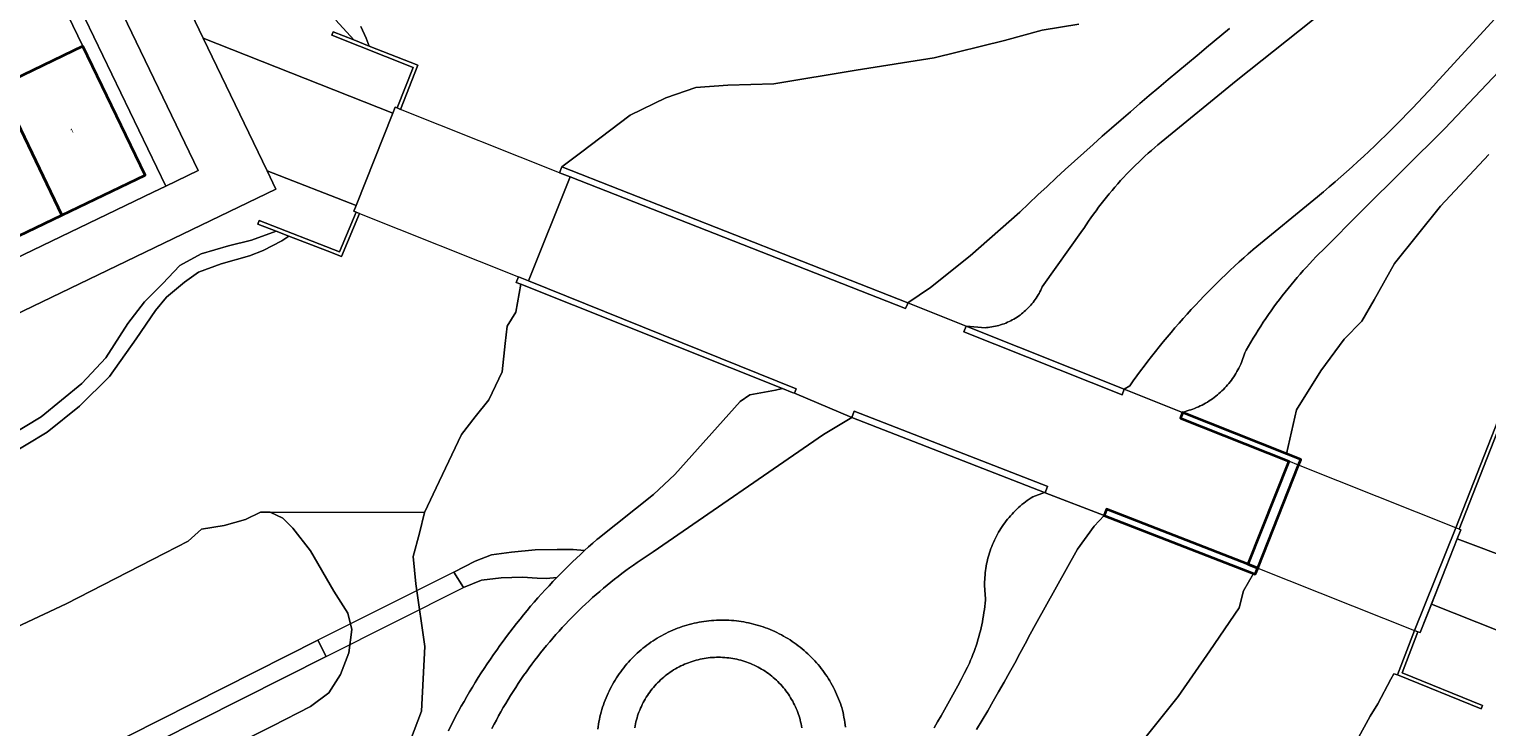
# Model space of a CAD drawing. Header units: metres. Extents: x 131489 to 134032, y 502353 to 503606.
# Tile 59 of 90: x 133261 to 133379, y 502853 to 502909. Entities that reach past the tile are written whole.
import ezdxf
from ezdxf.enums import TextEntityAlignment as Align

# ---------------------------------------------------------------- set-up
doc = ezdxf.new("R2010")
doc.units = ezdxf.units.M
for name, color, linetype, lineweight in [('B-WE-GK-KADEMUUR-GV', 150, 'Continuous', 35), ('B-WE-GR-GRAS-GV', 60, 'Continuous', 13), ('B-WE-IE-TERREINAFSCHEIDING_KUNSTMATIG_MUUR-GV', 90, 'Continuous', 18), ('B-WE-KW-KUNSTWERK_DEK-GV', 170, 'Continuous', 18), ('B-WE-OG-BEBOUWING-GV', 7, 'Continuous', 35), ('B-WE-OG-BEBOUWING-T18', 1, 'Continuous', 18), ('B-WE-OG-TERREIN_CULTUURSCHEIDING-GV', 7, 'Continuous', 18), ('B-WE-OG-TERREIN_ERF-GV', 7, 'Continuous', 18), ('B-WE-OG-WATER_MEER-GV', 140, 'Continuous', 18), ('B-WE-OG-WATER_SLOOT-GV', 120, 'Continuous', 18), ('B-WE-VH-VERHARDING_ASFALT-GV', 252, 'Continuous', 18), ('B-WE-VH-VERHARDING_BEDRIJFSVLOERPLAAT-GV', 252, 'Continuous', 18), ('B-WE-VH-VERHARDING_BETONSTRAATSTEEN-GV', 252, 'Continuous', 18), ('B-WE-VH-VERHARDING_HALFVERHARDING_SCHELP-GV', 252, 'Continuous', 18), ('B-WE-VH-VERHARDING_OPEN-GV', 252, 'Continuous', 18), ('B-WE-VH-VERHARDING_STRAATBAKSTEEN-GV', 252, 'Continuous', 18)]:
    doc.layers.add(name, color=color, linetype=linetype, lineweight=lineweight)
doc.styles.add('NLCS-ISO-M200-T18', font='NLCS-ISO.ttf', dxfattribs={"height": 0.36})

msp = doc.modelspace()

# ---------------------------------------------------------------- linework, layer by layer
at = {"layer": 'B-WE-GK-KADEMUUR-GV', "flags": 128}
for points in [[(133359.499, 502866.472), (133360.294, 502866.156), (133363.583, 502874.422), (133363.765, 502874.88), (133362.598, 502875.345), (133354.251, 502878.671), (133354.068, 502878.212), (133362.782, 502874.74)], [(133359.499, 502866.472), (133348.125, 502870.884), (133347.928, 502870.377), (133359.96, 502865.709), (133360.096, 502865.656), (133360.294, 502866.156)]]:
    msp.add_lwpolyline(points, close=True, dxfattribs=at)
at = {"layer": 'B-WE-GR-GRAS-GV', "flags": 128}
for points in [[(133369.795, 502914.284), (133358.556, 502905.336), (133352.537, 502900.408), (133352.269, 502900.187), (133352.003, 502899.963), (133351.74, 502899.736), (133351.48, 502899.506), (133351.223, 502899.273), (133350.968, 502899.037), (133350.715, 502898.799), (133350.466, 502898.557), (133350.219, 502898.312), (133349.976, 502898.065), (133349.735, 502897.815), (133349.497, 502897.562), (133349.261, 502897.306), (133349.029, 502897.048), (133348.8, 502896.787), (133348.574, 502896.523), (133348.351, 502896.257), (133348.131, 502895.988), (133347.914, 502895.717), (133347.7, 502895.443), (133347.49, 502895.167), (133347.282, 502894.888), (133347.078, 502894.607), (133346.877, 502894.324), (133346.68, 502894.038), (133346.485, 502893.751), (133346.294, 502893.46), (133346.204, 502893.321), (133342.954, 502888.773), (133342.896, 502888.639), (133342.835, 502888.506), (133342.77, 502888.375), (133342.701, 502888.245), (133342.629, 502888.118), (133342.553, 502887.993), (133342.474, 502887.87), (133342.392, 502887.749), (133342.307, 502887.63), (133342.218, 502887.514), (133342.126, 502887.4), (133342.031, 502887.289), (133341.933, 502887.18), (133341.832, 502887.074), (133341.728, 502886.971), (133341.621, 502886.871), (133341.512, 502886.773), (133341.4, 502886.679), (133341.286, 502886.588), (133341.169, 502886.5), (133341.05, 502886.415), (133340.928, 502886.334), (133340.804, 502886.255), (133340.679, 502886.181), (133340.551, 502886.109), (133340.421, 502886.042), (133340.29, 502885.977), (133340.156, 502885.917), (133340.022, 502885.86), (133339.885, 502885.807), (133339.748, 502885.757), (133339.609, 502885.712), (133339.468, 502885.67), (133339.327, 502885.632), (133339.185, 502885.598), (133339.042, 502885.568), (133338.898, 502885.541), (133338.753, 502885.519), (133338.608, 502885.501), (133338.462, 502885.486), (133338.398, 502885.481), (133336.835, 502885.611), (133349.559, 502880.541), (133349.992, 502880.803), (133350.278, 502881.205), (133350.568, 502881.605), (133350.86, 502882.002), (133351.156, 502882.397), (133351.455, 502882.79), (133351.757, 502883.18), (133352.063, 502883.568), (133352.371, 502883.953), (133352.683, 502884.336), (133352.997, 502884.716), (133353.315, 502885.094), (133353.636, 502885.469), (133353.96, 502885.841), (133354.287, 502886.211), (133354.617, 502886.578), (133354.949, 502886.943), (133355.285, 502887.304), (133355.624, 502887.663), (133355.965, 502888.02), (133356.31, 502888.373), (133356.657, 502888.724), (133357.007, 502889.072), (133357.36, 502889.417), (133357.716, 502889.759), (133358.074, 502890.098), (133358.436, 502890.434), (133358.8, 502890.768), (133359.166, 502891.098), (133359.535, 502891.426), (133359.907, 502891.75), (133359.935, 502891.774), (133365.105, 502896.006), (133365.576, 502896.402), (133366.045, 502896.801), (133366.511, 502897.203), (133366.974, 502897.609), (133367.435, 502898.017), (133367.893, 502898.428), (133368.349, 502898.842), (133368.801, 502899.259), (133369.251, 502899.679), (133369.699, 502900.102), (133370.143, 502900.528), (133370.585, 502900.957), (133371.024, 502901.388), (133371.46, 502901.823), (133371.893, 502902.26), (133372.324, 502902.7), (133372.751, 502903.143), (133373.176, 502903.588), (133373.598, 502904.037), (133374.017, 502904.488), (133374.433, 502904.942), (133374.846, 502905.398), (133374.885, 502905.442), (133382.035, 502913.267)], [(133345.895, 502909.896), (133342.94, 502909.399), (133339.908, 502908.57), (133334.267, 502907.178), (133327.976, 502906.194), (133321.355, 502905.078), (133317.652, 502904.97), (133315.078, 502904.793), (133312.68, 502903.967), (133309.82, 502902.56), (133305.825, 502899.555), (133304.307, 502898.412), (133332.15, 502887.477), (133333.957, 502888.728), (133337.163, 502891.257), (133341.153, 502894.785), (133341.879, 502895.473), (133342.609, 502896.159), (133343.34, 502896.841), (133344.075, 502897.521), (133344.812, 502898.198), (133345.552, 502898.871), (133346.295, 502899.542), (133347.041, 502900.21), (133347.789, 502900.875), (133348.539, 502901.537), (133349.293, 502902.195), (133350.049, 502902.851), (133350.807, 502903.504), (133351.568, 502904.154), (133352.332, 502904.8), (133353.098, 502905.444), (133353.867, 502906.085), (133354.639, 502906.722), (133355.413, 502907.357), (133355.579, 502907.492), (133356.183, 502908.011), (133356.789, 502908.526), (133357.399, 502909.039), (133358.01, 502909.549)], [(133382.572, 502909.15), (133375.351, 502901.51), (133368.696, 502894.918), (133365.511, 502891.701), (133365.244, 502891.437), (133364.979, 502891.17), (133364.718, 502890.901), (133364.459, 502890.628), (133364.203, 502890.353), (133363.951, 502890.075), (133363.701, 502889.795), (133363.454, 502889.512), (133363.21, 502889.226), (133362.969, 502888.938), (133362.732, 502888.647), (133362.497, 502888.353), (133362.266, 502888.057), (133362.037, 502887.759), (133361.812, 502887.458), (133361.59, 502887.155), (133361.372, 502886.85), (133361.157, 502886.542), (133360.944, 502886.232), (133360.736, 502885.92), (133360.53, 502885.605), (133360.328, 502885.289), (133360.13, 502884.97), (133359.934, 502884.649), (133359.743, 502884.326), (133359.554, 502884.001), (133359.369, 502883.674), (133359.254, 502883.466), (133359.208, 502883.308), (133359.158, 502883.152), (133359.104, 502882.997), (133359.047, 502882.843), (133358.985, 502882.69), (133358.92, 502882.539), (133358.852, 502882.39), (133358.78, 502882.243), (133358.704, 502882.097), (133358.624, 502881.953), (133358.542, 502881.811), (133358.455, 502881.671), (133358.366, 502881.534), (133358.273, 502881.398), (133358.177, 502881.265), (133358.077, 502881.134), (133357.975, 502881.006), (133357.869, 502880.88), (133357.76, 502880.757), (133357.649, 502880.636), (133357.534, 502880.519), (133357.417, 502880.404), (133357.296, 502880.292), (133357.174, 502880.183), (133357.048, 502880.077), (133356.92, 502879.974), (133356.79, 502879.874), (133356.657, 502879.777), (133356.522, 502879.684), (133356.384, 502879.594), (133356.245, 502879.507), (133356.103, 502879.424), (133355.959, 502879.344), (133355.814, 502879.268), (133355.666, 502879.195), (133355.517, 502879.126), (133355.367, 502879.061), (133355.214, 502878.999), (133355.061, 502878.941), (133354.906, 502878.887), (133354.789, 502878.849), (133354.251, 502878.671), (133362.598, 502875.345), (133363.405, 502878.87), (133365.374, 502882.021), (133367.253, 502884.572), (133368.663, 502885.998), (133369.655, 502887.72), (133371.301, 502890.636), (133374.997, 502895.255), (133378.885, 502899.409)], [(133295.185, 502853.08), (133295.385, 502853.477), (133295.59, 502853.873), (133295.798, 502854.267), (133296.009, 502854.658), (133296.224, 502855.048), (133296.442, 502855.436), (133296.664, 502855.822), (133296.889, 502856.206), (133297.118, 502856.588), (133297.35, 502856.968), (133297.586, 502857.346), (133297.825, 502857.722), (133298.067, 502858.095), (133298.313, 502858.467), (133298.562, 502858.836), (133298.814, 502859.203), (133299.07, 502859.567), (133299.329, 502859.929), (133299.591, 502860.289), (133299.856, 502860.647), (133300.125, 502861.002), (133300.396, 502861.355), (133300.671, 502861.705), (133300.949, 502862.053), (133301.23, 502862.398), (133301.514, 502862.741), (133301.802, 502863.081), (133302.092, 502863.419), (133302.385, 502863.754), (133302.682, 502864.086), (133302.981, 502864.416), (133303.283, 502864.742), (133303.588, 502865.067), (133303.897, 502865.388), (133303.088, 502865.327), (133302.322, 502865.354), (133301.145, 502865.436), (133299.42, 502865.382), (133297.86, 502865.19), (133296.409, 502864.588), (133295.615, 502865.82), (133297.34, 502866.723), (133298.654, 502867.216), (133300.269, 502867.435), (133302.157, 502867.626), (133303.937, 502867.654), (133305.223, 502867.654), (133306.132, 502867.559), (133306.463, 502867.857), (133306.796, 502868.153), (133307.131, 502868.445), (133307.212, 502868.515), (133311.697, 502872.08), (133313.401, 502873.693), (133318.655, 502879.544), (133319.426, 502880.082), (133321.489, 502880.468), (133322.076, 502880.587), (133301.008, 502888.984), (133300.608, 502886.737), (133299.924, 502885.605), (133299.753, 502884.224), (133299.52, 502881.923), (133298.443, 502879.675), (133297.34, 502878.322), (133296.252, 502876.903), (133294.452, 502873.12), (133293.277, 502870.623), (133292.854, 502868.976), (133292.359, 502867.097), (133292.578, 502864.877), (133293.304, 502859.852), (133293.033, 502854.656), (133292.144, 502852.323)], [(133334.257, 502853.317), (133334.54, 502853.795), (133334.82, 502854.274), (133335.097, 502854.756), (133335.37, 502855.24), (133335.64, 502855.725), (133335.906, 502856.213), (133336.169, 502856.702), (133336.428, 502857.194), (133336.683, 502857.687), (133336.936, 502858.182), (133336.991, 502858.292), (133337.094, 502858.519), (133337.193, 502858.748), (133337.289, 502858.979), (133337.381, 502859.211), (133337.469, 502859.444), (133337.554, 502859.679), (133337.635, 502859.915), (133337.712, 502860.152), (133337.785, 502860.391), (133337.854, 502860.63), (133337.919, 502860.871), (133337.981, 502861.113), (133338.039, 502861.356), (133338.092, 502861.6), (133338.142, 502861.844), (133338.188, 502862.089), (133338.23, 502862.335), (133338.268, 502862.582), (133338.302, 502862.829), (133338.333, 502863.077), (133338.359, 502863.325), (133338.381, 502863.573), (133338.395, 502863.76), (133338.373, 502863.941), (133338.355, 502864.123), (133338.341, 502864.304), (133338.33, 502864.487), (133338.324, 502864.669), (133338.322, 502864.851), (133338.322, 502864.86), (133338.324, 502865.042), (133338.33, 502865.225), (133338.34, 502865.407), (133338.354, 502865.589), (133338.372, 502865.77), (133338.394, 502865.951), (133338.42, 502866.132), (133338.45, 502866.312), (133338.483, 502866.491), (133338.521, 502866.669), (133338.563, 502866.847), (133338.608, 502867.024), (133338.658, 502867.199), (133338.711, 502867.374), (133338.768, 502867.547), (133338.829, 502867.719), (133338.893, 502867.89), (133338.962, 502868.059), (133339.034, 502868.226), (133339.109, 502868.392), (133339.188, 502868.557), (133339.271, 502868.719), (133339.358, 502868.88), (133339.448, 502869.038), (133339.541, 502869.195), (133339.638, 502869.35), (133339.738, 502869.502), (133339.841, 502869.652), (133339.948, 502869.8), (133340.058, 502869.946), (133340.171, 502870.089), (133340.287, 502870.23), (133340.407, 502870.368), (133340.529, 502870.503), (133340.654, 502870.636), (133340.782, 502870.766), (133340.913, 502870.893), (133341.047, 502871.017), (133341.183, 502871.138), (133341.322, 502871.256), (133341.464, 502871.371), (133341.608, 502871.483), (133341.754, 502871.592), (133341.903, 502871.697), (133342.054, 502871.8), (133342.189, 502871.887), (133343.127, 502872.24), (133327.631, 502878.252), (133325.365, 502876.885), (133311.652, 502867.457), (133311.331, 502867.252), (133311.011, 502867.043), (133310.694, 502866.831), (133310.379, 502866.616), (133310.067, 502866.397), (133309.757, 502866.175), (133309.449, 502865.95), (133309.143, 502865.722), (133308.84, 502865.49), (133308.54, 502865.256), (133308.241, 502865.018), (133307.946, 502864.777), (133307.653, 502864.533), (133307.362, 502864.286), (133307.074, 502864.036), (133306.789, 502863.783), (133306.506, 502863.527), (133306.226, 502863.268), (133305.949, 502863.006), (133305.675, 502862.741), (133305.403, 502862.473), (133305.134, 502862.203), (133304.868, 502861.929), (133304.605, 502861.653), (133304.345, 502861.374), (133304.088, 502861.093), (133303.833, 502860.808), (133303.582, 502860.521), (133303.334, 502860.232), (133303.089, 502859.94), (133302.847, 502859.645), (133302.607, 502859.348), (133302.372, 502859.048), (133302.139, 502858.746), (133301.909, 502858.441), (133301.683, 502858.134), (133301.46, 502857.825), (133301.24, 502857.513), (133301.023, 502857.2), (133300.81, 502856.883), (133300.6, 502856.565), (133300.394, 502856.244), (133300.19, 502855.922), (133299.991, 502855.597), (133299.794, 502855.27), (133299.601, 502854.941), (133299.412, 502854.61), (133299.226, 502854.277), (133299.043, 502853.942), (133298.864, 502853.605), (133298.689, 502853.267)], [(133243.11, 502834.549), (133281.056, 502853.48), (133284.091, 502855.028), (133285.566, 502856.127), (133286.52, 502857.597), (133287.187, 502859.352), (133287.416, 502861.22), (133287.106, 502862.531), (133285.973, 502864.312), (133284.087, 502867.556), (133282.677, 502869.354), (133281.869, 502870.182), (133280.859, 502870.665), (133280.059, 502870.657), (133278.874, 502870.073), (133277.162, 502869.586), (133275.335, 502869.278), (133274.249, 502868.318), (133272.377, 502867.361), (133264.439, 502863.288), (133254.251, 502858.513)], [(133349.171, 502849.947), (133353.883, 502855.823), (133356.433, 502859.5), (133358.809, 502862.954), (133359.148, 502864.339), (133359.96, 502865.709), (133347.928, 502870.377), (133347.143, 502869.52), (133345.799, 502867.67), (133342.412, 502861.623), (133341.999, 502860.845), (133341.583, 502860.068), (133341.164, 502859.294), (133340.74, 502858.521), (133340.314, 502857.751), (133339.884, 502856.982), (133339.45, 502856.215), (133339.013, 502855.45), (133338.572, 502854.688), (133338.128, 502853.927), (133337.681, 502853.168)], [(133383.508, 502859.582), (133374.261, 502863.26), (133373.352, 502860.971), (133373.181, 502861.039), (133371.916, 502857.74), (133378.383, 502855.112), (133378.27, 502854.834), (133371.531, 502857.573), (133371.238, 502857.653), (133370.999, 502857.221), (133369.95, 502855.235), (133369.339, 502854.245), (133364.607, 502845.63), (133358.981, 502836.028), (133353.228, 502827.869), (133345.974, 502818.485), (133337.349, 502807.331), (133332.509, 502801.128), (133329.848, 502797.153), (133328.355, 502794.199), (133327.422, 502791.902), (133326.168, 502788.73), (133325.425, 502785.569)], [(133307.2, 502853.203), (133307.229, 502853.402), (133307.261, 502853.6), (133307.297, 502853.798), (133307.337, 502853.995), (133307.381, 502854.191), (133307.429, 502854.386), (133307.481, 502854.58), (133307.537, 502854.773), (133307.596, 502854.965), (133307.66, 502855.156), (133307.727, 502855.345), (133307.798, 502855.534), (133307.872, 502855.72), (133307.95, 502855.905), (133308.032, 502856.089), (133308.118, 502856.271), (133308.207, 502856.451), (133308.3, 502856.629), (133308.396, 502856.805), (133308.496, 502856.98), (133308.599, 502857.152), (133308.706, 502857.323), (133308.816, 502857.491), (133308.929, 502857.657), (133309.046, 502857.82), (133309.166, 502857.982), (133309.289, 502858.141), (133309.415, 502858.297), (133309.544, 502858.451), (133309.676, 502858.602), (133309.812, 502858.751), (133309.95, 502858.897), (133310.091, 502859.04), (133310.235, 502859.18), (133310.382, 502859.318), (133310.531, 502859.452), (133310.683, 502859.583), (133310.838, 502859.712), (133310.995, 502859.837), (133311.154, 502859.959), (133311.316, 502860.078), (133311.481, 502860.194), (133311.647, 502860.306), (133311.816, 502860.415), (133311.987, 502860.521), (133312.16, 502860.623), (133312.335, 502860.722), (133312.512, 502860.817), (133312.691, 502860.909), (133312.871, 502860.997), (133313.054, 502861.082), (133313.238, 502861.163), (133313.423, 502861.24), (133313.61, 502861.313), (133313.799, 502861.383), (133313.989, 502861.449), (133314.18, 502861.511), (133314.372, 502861.57), (133314.565, 502861.624), (133314.76, 502861.675), (133314.955, 502861.722), (133315.152, 502861.765), (133315.349, 502861.804), (133315.547, 502861.839), (133315.745, 502861.87), (133315.944, 502861.897), (133316.144, 502861.921), (133316.344, 502861.94), (133316.544, 502861.955), (133316.745, 502861.966), (133316.946, 502861.974), (133317.147, 502861.977), (133317.348, 502861.976), (133317.549, 502861.971), (133317.75, 502861.963), (133317.95, 502861.95), (133318.15, 502861.933), (133318.35, 502861.913), (133318.55, 502861.888), (133318.749, 502861.859), (133318.947, 502861.827), (133319.145, 502861.79), (133319.341, 502861.75), (133319.537, 502861.705), (133319.733, 502861.657), (133319.927, 502861.605), (133320.12, 502861.549), (133320.312, 502861.489), (133320.502, 502861.426), (133320.691, 502861.358), (133320.879, 502861.287), (133321.066, 502861.212), (133321.251, 502861.134), (133321.434, 502861.051), (133321.616, 502860.966), (133321.796, 502860.876), (133321.974, 502860.783), (133322.15, 502860.686), (133322.325, 502860.586), (133322.497, 502860.483), (133322.667, 502860.376), (133322.835, 502860.266), (133323.001, 502860.152), (133323.164, 502860.035), (133323.326, 502859.915), (133323.484, 502859.792), (133323.64, 502859.665), (133323.794, 502859.536), (133323.945, 502859.403), (133324.094, 502859.268), (133324.239, 502859.129), (133324.382, 502858.988), (133324.522, 502858.844), (133324.659, 502858.697), (133324.794, 502858.548), (133324.925, 502858.395), (133325.053, 502858.24), (133325.178, 502858.083), (133325.3, 502857.923), (133325.419, 502857.761), (133325.534, 502857.597), (133325.646, 502857.43), (133325.755, 502857.261), (133325.86, 502857.09), (133325.962, 502856.917), (133326.061, 502856.741), (133326.156, 502856.564), (133326.247, 502856.385), (133326.335, 502856.205), (133326.419, 502856.022), (133326.5, 502855.838), (133326.577, 502855.652), (133326.65, 502855.465), (133326.72, 502855.277), (133326.785, 502855.087), (133326.835, 502854.935), (133326.884, 502854.74), (133326.93, 502854.544), (133326.972, 502854.348), (133327.009, 502854.15), (133327.043, 502853.952), (133327.073, 502853.753), (133327.099, 502853.554), (133327.121, 502853.354)], [(133148.022, 502791.361), (133284.694, 502860.373), (133285.351, 502859.059), (133149.818, 502790.8)]]:
    msp.add_lwpolyline(points, dxfattribs=at)
at = {"layer": 'B-WE-IE-TERREINAFSCHEIDING_KUNSTMATIG_MUUR-GV', "flags": 128}
for points in [[(133292.735, 502906.581), (133288.816, 502908.131), (133287.588, 502908.617), (133285.924, 502909.275), (133285.814, 502908.996), (133292.346, 502906.412), (133291.057, 502903.148), (133291.335, 502903.037)], [(133304.307, 502898.412), (133304.12, 502897.942), (133304.973, 502897.602), (133331.967, 502887.019), (133332.11, 502887.376), (133332.15, 502887.477)], [(133279.955, 502894.096), (133279.847, 502893.816), (133281.334, 502893.24), (133282.351, 502892.845), (133285.43, 502891.652), (133286.598, 502891.199), (133288.034, 502894.662), (133287.755, 502894.773), (133286.433, 502891.585)], [(133301.64, 502889.24), (133300.824, 502889.565), (133300.649, 502889.127), (133301.008, 502888.984), (133322.076, 502880.587), (133322.847, 502880.28), (133323.026, 502880.208), (133323.165, 502880.568)], [(133336.835, 502885.611), (133336.653, 502885.152), (133349.376, 502880.082), (133349.559, 502880.541)], [(133376.342, 502868.501), (133376.635, 502869.239), (133376.498, 502869.294), (133381.247, 502881.368), (133394.524, 502876.082), (133394.635, 502876.361), (133387.511, 502879.197), (133381.078, 502881.758), (133376.219, 502869.404), (133372.903, 502861.149), (133373.181, 502861.039), (133373.352, 502860.971), (133374.261, 502863.26)], [(133327.828, 502878.759), (133327.631, 502878.252), (133343.127, 502872.24), (133343.188, 502872.216), (133343.358, 502872.655), (133343.394, 502872.72)], [(133372.903, 502861.149), (133371.531, 502857.573), (133378.27, 502854.834), (133378.383, 502855.112), (133371.916, 502857.74), (133373.181, 502861.039)]]:
    msp.add_lwpolyline(points, close=True, dxfattribs=at)
at = {"layer": 'B-WE-KW-KUNSTWERK_DEK-GV', "flags": 128}
for points in [[(133291.335, 502903.037), (133291.057, 502903.148), (133290.904, 502903.209), (133287.571, 502894.847), (133287.755, 502894.773), (133288.034, 502894.662), (133300.824, 502889.565), (133301.64, 502889.24), (133304.973, 502897.602), (133304.12, 502897.942)], [(133376.635, 502869.239), (133376.498, 502869.294), (133376.219, 502869.404), (133363.583, 502874.422), (133362.782, 502874.74), (133359.499, 502866.472), (133360.294, 502866.156), (133372.903, 502861.149), (133373.181, 502861.039), (133373.352, 502860.971)], [(133295.615, 502865.82), (133284.694, 502860.373), (133285.351, 502859.059), (133296.409, 502864.588)]]:
    msp.add_lwpolyline(points, close=True, dxfattribs=at)
at = {"layer": 'B-WE-OG-BEBOUWING-GV', "flags": 128}
for points in [[(133265.788, 502908.119), (133259.348, 502905.02), (133258.912, 502905.907), (133258.68, 502905.795), (133264.103, 502894.53), (133270.783, 502897.747)], [(133258.68, 502905.795), (133253.815, 502903.45), (133259.238, 502892.188), (133264.103, 502894.53)]]:
    msp.add_lwpolyline(points, close=True, dxfattribs=at)
at = {"layer": 'B-WE-OG-TERREIN_CULTUURSCHEIDING-GV', "flags": 128}
for points in [[(133246.517, 502968.954), (133275.471, 502908.762), (133290.713, 502902.729), (133290.904, 502903.209), (133291.057, 502903.148), (133292.346, 502906.412), (133285.814, 502908.996), (133285.924, 502909.275), (133287.588, 502908.617), (133286.135, 502910.2)], [(133257.375, 502875.288), (133262.417, 502878.325), (133265.691, 502880.999), (133267.638, 502883.066), (133269.387, 502885.82), (133270.729, 502887.558), (133272.185, 502889.001), (133273.576, 502890.494), (133275.295, 502891.413), (133277.506, 502892.055), (133279.34, 502892.516), (133281.334, 502893.24), (133279.847, 502893.816), (133279.955, 502894.096), (133286.433, 502891.585), (133287.755, 502894.773), (133287.571, 502894.847), (133287.754, 502895.306), (133280.608, 502898.083), (133281.318, 502896.608), (133093.361, 502806.066)], [(133381.247, 502881.368), (133376.498, 502869.294), (133376.635, 502869.239), (133376.342, 502868.501), (133390.474, 502863.197)]]:
    msp.add_lwpolyline(points, dxfattribs=at)
at = {"layer": 'B-WE-OG-TERREIN_ERF-GV', "flags": 128}
msp.add_lwpolyline([(133259.348, 502905.02), (133265.788, 502908.119), (133260.585, 502918.897)], dxfattribs=at)
at = {"layer": 'B-WE-OG-WATER_MEER-GV', "flags": 128}
msp.add_lwpolyline([(133323.605, 502853.303), (133323.581, 502853.468), (133323.553, 502853.632), (133323.522, 502853.795), (133323.486, 502853.957), (133323.451, 502854.08), (133323.403, 502854.238), (133323.35, 502854.395), (133323.294, 502854.551), (133323.235, 502854.705), (133323.171, 502854.857), (133323.104, 502855.008), (133323.033, 502855.158), (133322.959, 502855.305), (133322.881, 502855.451), (133322.799, 502855.595), (133322.715, 502855.737), (133322.626, 502855.876), (133322.535, 502856.014), (133322.44, 502856.149), (133322.341, 502856.282), (133322.24, 502856.412), (133322.136, 502856.54), (133322.028, 502856.666), (133321.917, 502856.789), (133321.804, 502856.909), (133321.687, 502857.026), (133321.568, 502857.14), (133321.446, 502857.252), (133321.322, 502857.36), (133321.194, 502857.466), (133321.065, 502857.568), (133320.933, 502857.668), (133320.798, 502857.764), (133320.661, 502857.856), (133320.522, 502857.946), (133320.381, 502858.032), (133320.238, 502858.114), (133320.093, 502858.193), (133319.946, 502858.269), (133319.797, 502858.341), (133319.647, 502858.409), (133319.495, 502858.474), (133319.341, 502858.535), (133319.186, 502858.592), (133319.03, 502858.645), (133318.872, 502858.695), (133318.713, 502858.741), (133318.553, 502858.783), (133318.393, 502858.821), (133318.231, 502858.855), (133318.068, 502858.885), (133317.905, 502858.911), (133317.742, 502858.934), (133317.577, 502858.952), (133317.413, 502858.967), (133317.248, 502858.977), (133317.083, 502858.983), (133316.917, 502858.986), (133316.752, 502858.984), (133316.587, 502858.979), (133316.422, 502858.969), (133316.257, 502858.956), (133316.093, 502858.938), (133315.929, 502858.916), (133315.766, 502858.891), (133315.603, 502858.862), (133315.441, 502858.828), (133315.28, 502858.791), (133315.12, 502858.75), (133314.961, 502858.705), (133314.804, 502858.656), (133314.647, 502858.603), (133314.492, 502858.547), (133314.338, 502858.487), (133314.185, 502858.423), (133314.034, 502858.355), (133313.885, 502858.284), (133313.738, 502858.209), (133313.592, 502858.131), (133313.449, 502858.049), (133313.307, 502857.964), (133313.168, 502857.875), (133313.031, 502857.783), (133312.896, 502857.688), (133312.763, 502857.59), (133312.633, 502857.488), (133312.505, 502857.383), (133312.38, 502857.275), (133312.257, 502857.164), (133312.137, 502857.05), (133312.02, 502856.934), (133311.906, 502856.814), (133311.795, 502856.692), (133311.687, 502856.567), (133311.582, 502856.44), (133311.48, 502856.31), (133311.381, 502856.177), (133311.285, 502856.042), (133311.193, 502855.905), (133311.104, 502855.766), (133311.018, 502855.625), (133310.936, 502855.481), (133310.857, 502855.336), (133310.782, 502855.189), (133310.711, 502855.04), (133310.643, 502854.889), (133310.578, 502854.737), (133310.518, 502854.583), (133310.461, 502854.428), (133310.408, 502854.272), (133310.359, 502854.114), (133310.313, 502853.955), (133310.272, 502853.795), (133310.234, 502853.634), (133310.2, 502853.472), (133310.171, 502853.31)], dxfattribs=at)
at = {"layer": 'B-WE-OG-WATER_SLOOT-GV', "flags": 128}
for points in [[(133254.251, 502858.513), (133264.439, 502863.288), (133272.377, 502867.361), (133274.249, 502868.318), (133275.335, 502869.278), (133277.162, 502869.586), (133278.874, 502870.073), (133280.059, 502870.657), (133280.859, 502870.665), (133293.277, 502870.623), (133294.452, 502873.12), (133296.252, 502876.903), (133297.34, 502878.322), (133298.443, 502879.675), (133299.52, 502881.923), (133299.753, 502884.224), (133299.924, 502885.605), (133300.608, 502886.737), (133301.008, 502888.984), (133300.649, 502889.127), (133300.824, 502889.565), (133301.64, 502889.24), (133304.973, 502897.602), (133304.12, 502897.942), (133304.307, 502898.412), (133305.825, 502899.555), (133309.82, 502902.56), (133312.68, 502903.967), (133315.078, 502904.793), (133317.652, 502904.97), (133321.355, 502905.078), (133327.976, 502906.194), (133334.267, 502907.178), (133339.908, 502908.57), (133342.94, 502909.399), (133345.895, 502909.896)], [(133288.131, 502909.695), (133288.574, 502908.756), (133288.816, 502908.131), (133292.735, 502906.581), (133291.335, 502903.037), (133291.057, 502903.148), (133290.904, 502903.209), (133290.713, 502902.729), (133287.754, 502895.306), (133287.571, 502894.847), (133287.755, 502894.773), (133288.034, 502894.662), (133286.598, 502891.199), (133285.43, 502891.652), (133282.351, 502892.845), (133281.781, 502892.469), (133280.291, 502891.681), (133279.194, 502891.254), (133276.901, 502890.612), (133275.084, 502889.939), (133273.954, 502889.151), (133272.514, 502887.937), (133271.614, 502886.855), (133270.077, 502884.592), (133267.934, 502881.559), (133265.512, 502879.18), (133262.91, 502877.097), (133259.521, 502875.045)], [(133286.135, 502910.2), (133287.588, 502908.617), (133288.816, 502908.131), (133288.574, 502908.756), (133288.131, 502909.695)], [(133378.885, 502899.409), (133374.997, 502895.255), (133371.301, 502890.636), (133369.655, 502887.72), (133368.663, 502885.998), (133367.253, 502884.572), (133365.374, 502882.021), (133363.405, 502878.87), (133362.598, 502875.345), (133363.765, 502874.88), (133363.583, 502874.422), (133360.294, 502866.156), (133360.096, 502865.656), (133359.96, 502865.709), (133359.148, 502864.339), (133358.809, 502862.954), (133356.433, 502859.5), (133353.883, 502855.823), (133349.171, 502849.947)], [(133259.521, 502875.045), (133262.91, 502877.097), (133265.512, 502879.18), (133267.934, 502881.559), (133270.077, 502884.592), (133271.614, 502886.855), (133272.514, 502887.937), (133273.954, 502889.151), (133275.084, 502889.939), (133276.901, 502890.612), (133279.194, 502891.254), (133280.291, 502891.681), (133281.781, 502892.469), (133282.351, 502892.845), (133281.334, 502893.24), (133279.34, 502892.516), (133277.506, 502892.055), (133275.295, 502891.413), (133273.576, 502890.494), (133272.185, 502889.001), (133270.729, 502887.558), (133269.387, 502885.82), (133267.638, 502883.066), (133265.691, 502880.999), (133262.417, 502878.325), (133257.375, 502875.288)], [(133325.425, 502785.569), (133326.168, 502788.73), (133327.422, 502791.902), (133328.355, 502794.199), (133329.848, 502797.153), (133332.509, 502801.128), (133337.349, 502807.331), (133345.974, 502818.485), (133353.228, 502827.869), (133358.981, 502836.028), (133364.607, 502845.63), (133369.339, 502854.245), (133369.95, 502855.235), (133370.999, 502857.221), (133371.238, 502857.653), (133371.531, 502857.573), (133372.903, 502861.149), (133376.219, 502869.404), (133381.078, 502881.758)], [(133292.144, 502852.323), (133293.033, 502854.656), (133293.304, 502859.852), (133292.578, 502864.877), (133292.359, 502867.097), (133292.854, 502868.976), (133293.277, 502870.623), (133280.859, 502870.665), (133281.869, 502870.182), (133282.677, 502869.354), (133284.087, 502867.556), (133285.973, 502864.312), (133287.106, 502862.531), (133287.416, 502861.22), (133287.187, 502859.352), (133286.52, 502857.597), (133285.566, 502856.127), (133284.091, 502855.028), (133281.056, 502853.48), (133243.11, 502834.549)], [(133327.121, 502853.354), (133327.099, 502853.554), (133327.073, 502853.753), (133327.043, 502853.952), (133327.009, 502854.15), (133326.972, 502854.348), (133326.93, 502854.544), (133326.884, 502854.74), (133326.835, 502854.935), (133326.785, 502855.087), (133326.72, 502855.277), (133326.65, 502855.465), (133326.577, 502855.652), (133326.5, 502855.838), (133326.419, 502856.022), (133326.335, 502856.205), (133326.247, 502856.385), (133326.156, 502856.564), (133326.061, 502856.741), (133325.962, 502856.917), (133325.86, 502857.09), (133325.755, 502857.261), (133325.646, 502857.43), (133325.534, 502857.597), (133325.419, 502857.761), (133325.3, 502857.923), (133325.178, 502858.083), (133325.053, 502858.24), (133324.925, 502858.395), (133324.794, 502858.548), (133324.659, 502858.697), (133324.522, 502858.844), (133324.382, 502858.988), (133324.239, 502859.129), (133324.094, 502859.268), (133323.945, 502859.403), (133323.794, 502859.536), (133323.64, 502859.665), (133323.484, 502859.792), (133323.326, 502859.915), (133323.164, 502860.035), (133323.001, 502860.152), (133322.835, 502860.266), (133322.667, 502860.376), (133322.497, 502860.483), (133322.325, 502860.586), (133322.15, 502860.686), (133321.974, 502860.783), (133321.796, 502860.876), (133321.616, 502860.966), (133321.434, 502861.051), (133321.251, 502861.134), (133321.066, 502861.212), (133320.879, 502861.287), (133320.691, 502861.358), (133320.502, 502861.426), (133320.312, 502861.489), (133320.12, 502861.549), (133319.927, 502861.605), (133319.733, 502861.657), (133319.537, 502861.705), (133319.341, 502861.75), (133319.145, 502861.79), (133318.947, 502861.827), (133318.749, 502861.859), (133318.55, 502861.888), (133318.35, 502861.913), (133318.15, 502861.933), (133317.95, 502861.95), (133317.75, 502861.963), (133317.549, 502861.971), (133317.348, 502861.976), (133317.147, 502861.977), (133316.946, 502861.974), (133316.745, 502861.966), (133316.544, 502861.955), (133316.344, 502861.94), (133316.144, 502861.921), (133315.944, 502861.897), (133315.745, 502861.87), (133315.547, 502861.839), (133315.349, 502861.804), (133315.152, 502861.765), (133314.955, 502861.722), (133314.76, 502861.675), (133314.565, 502861.624), (133314.372, 502861.57), (133314.18, 502861.511), (133313.989, 502861.449), (133313.799, 502861.383), (133313.61, 502861.313), (133313.423, 502861.24), (133313.238, 502861.163), (133313.054, 502861.082), (133312.871, 502860.997), (133312.691, 502860.909), (133312.512, 502860.817), (133312.335, 502860.722), (133312.16, 502860.623), (133311.987, 502860.521), (133311.816, 502860.415), (133311.647, 502860.306), (133311.481, 502860.194), (133311.316, 502860.078), (133311.154, 502859.959), (133310.995, 502859.837), (133310.838, 502859.712), (133310.683, 502859.583), (133310.531, 502859.452), (133310.382, 502859.318), (133310.235, 502859.18), (133310.091, 502859.04), (133309.95, 502858.897), (133309.812, 502858.751), (133309.676, 502858.602), (133309.544, 502858.451), (133309.415, 502858.297), (133309.289, 502858.141), (133309.166, 502857.982), (133309.046, 502857.82), (133308.929, 502857.657), (133308.816, 502857.491), (133308.706, 502857.323), (133308.599, 502857.152), (133308.496, 502856.98), (133308.396, 502856.805), (133308.3, 502856.629), (133308.207, 502856.451), (133308.118, 502856.271), (133308.032, 502856.089), (133307.95, 502855.905), (133307.872, 502855.72), (133307.798, 502855.534), (133307.727, 502855.345), (133307.66, 502855.156), (133307.596, 502854.965), (133307.537, 502854.773), (133307.481, 502854.58), (133307.429, 502854.386), (133307.381, 502854.191), (133307.337, 502853.995), (133307.297, 502853.798), (133307.261, 502853.6), (133307.229, 502853.402), (133307.2, 502853.203)], [(133310.171, 502853.31), (133310.2, 502853.472), (133310.234, 502853.634), (133310.272, 502853.795), (133310.313, 502853.955), (133310.359, 502854.114), (133310.408, 502854.272), (133310.461, 502854.428), (133310.518, 502854.583), (133310.578, 502854.737), (133310.643, 502854.889), (133310.711, 502855.04), (133310.782, 502855.189), (133310.857, 502855.336), (133310.936, 502855.481), (133311.018, 502855.625), (133311.104, 502855.766), (133311.193, 502855.905), (133311.285, 502856.042), (133311.381, 502856.177), (133311.48, 502856.31), (133311.582, 502856.44), (133311.687, 502856.567), (133311.795, 502856.692), (133311.906, 502856.814), (133312.02, 502856.934), (133312.137, 502857.05), (133312.257, 502857.164), (133312.38, 502857.275), (133312.505, 502857.383), (133312.633, 502857.488), (133312.763, 502857.59), (133312.896, 502857.688), (133313.031, 502857.783), (133313.168, 502857.875), (133313.307, 502857.964), (133313.449, 502858.049), (133313.592, 502858.131), (133313.738, 502858.209), (133313.885, 502858.284), (133314.034, 502858.355), (133314.185, 502858.423), (133314.338, 502858.487), (133314.492, 502858.547), (133314.647, 502858.603), (133314.804, 502858.656), (133314.961, 502858.705), (133315.12, 502858.75), (133315.28, 502858.791), (133315.441, 502858.828), (133315.603, 502858.862), (133315.766, 502858.891), (133315.929, 502858.916), (133316.093, 502858.938), (133316.257, 502858.956), (133316.422, 502858.969), (133316.587, 502858.979), (133316.752, 502858.984), (133316.917, 502858.986), (133317.083, 502858.983), (133317.248, 502858.977), (133317.413, 502858.967), (133317.577, 502858.952), (133317.742, 502858.934), (133317.905, 502858.911), (133318.068, 502858.885), (133318.231, 502858.855), (133318.393, 502858.821), (133318.553, 502858.783), (133318.713, 502858.741), (133318.872, 502858.695), (133319.03, 502858.645), (133319.186, 502858.592), (133319.341, 502858.535), (133319.495, 502858.474), (133319.647, 502858.409), (133319.797, 502858.341), (133319.946, 502858.269), (133320.093, 502858.193), (133320.238, 502858.114), (133320.381, 502858.032), (133320.522, 502857.946), (133320.661, 502857.856), (133320.798, 502857.764), (133320.933, 502857.668), (133321.065, 502857.568), (133321.194, 502857.466), (133321.322, 502857.36), (133321.446, 502857.252), (133321.568, 502857.14), (133321.687, 502857.026), (133321.804, 502856.909), (133321.917, 502856.789), (133322.028, 502856.666), (133322.136, 502856.54), (133322.24, 502856.412), (133322.341, 502856.282), (133322.44, 502856.149), (133322.535, 502856.014), (133322.626, 502855.876), (133322.715, 502855.737), (133322.799, 502855.595), (133322.881, 502855.451), (133322.959, 502855.305), (133323.033, 502855.158), (133323.104, 502855.008), (133323.171, 502854.857), (133323.235, 502854.705), (133323.294, 502854.551), (133323.35, 502854.395), (133323.403, 502854.238), (133323.451, 502854.08), (133323.486, 502853.957), (133323.522, 502853.795), (133323.553, 502853.632), (133323.581, 502853.468), (133323.605, 502853.303)]]:
    msp.add_lwpolyline(points, dxfattribs=at)
at = {"layer": 'B-WE-VH-VERHARDING_ASFALT-GV', "flags": 128}
for points in [[(133358.01, 502909.549), (133357.399, 502909.039), (133356.789, 502908.526), (133356.183, 502908.011), (133355.579, 502907.492), (133355.413, 502907.357), (133354.639, 502906.722), (133353.867, 502906.085), (133353.098, 502905.444), (133352.332, 502904.8), (133351.568, 502904.154), (133350.807, 502903.504), (133350.049, 502902.851), (133349.293, 502902.195), (133348.539, 502901.537), (133347.789, 502900.875), (133347.041, 502900.21), (133346.295, 502899.542), (133345.552, 502898.871), (133344.812, 502898.198), (133344.075, 502897.521), (133343.34, 502896.841), (133342.609, 502896.159), (133341.879, 502895.473), (133341.153, 502894.785), (133337.163, 502891.257), (133333.957, 502888.728), (133332.15, 502887.477), (133336.835, 502885.611), (133338.398, 502885.481), (133338.462, 502885.486), (133338.608, 502885.501), (133338.753, 502885.519), (133338.898, 502885.541), (133339.042, 502885.568), (133339.185, 502885.598), (133339.327, 502885.632), (133339.468, 502885.67), (133339.609, 502885.712), (133339.748, 502885.757), (133339.885, 502885.807), (133340.022, 502885.86), (133340.156, 502885.917), (133340.29, 502885.977), (133340.421, 502886.042), (133340.551, 502886.109), (133340.679, 502886.181), (133340.804, 502886.255), (133340.928, 502886.334), (133341.05, 502886.415), (133341.169, 502886.5), (133341.286, 502886.588), (133341.4, 502886.679), (133341.512, 502886.773), (133341.621, 502886.871), (133341.728, 502886.971), (133341.832, 502887.074), (133341.933, 502887.18), (133342.031, 502887.289), (133342.126, 502887.4), (133342.218, 502887.514), (133342.307, 502887.63), (133342.392, 502887.749), (133342.474, 502887.87), (133342.553, 502887.993), (133342.629, 502888.118), (133342.701, 502888.245), (133342.77, 502888.375), (133342.835, 502888.506), (133342.896, 502888.639), (133342.954, 502888.773), (133346.204, 502893.321), (133346.294, 502893.46), (133346.485, 502893.751), (133346.68, 502894.038), (133346.877, 502894.324), (133347.078, 502894.607), (133347.282, 502894.888), (133347.49, 502895.167), (133347.7, 502895.443), (133347.914, 502895.717), (133348.131, 502895.988), (133348.351, 502896.257), (133348.574, 502896.523), (133348.8, 502896.787), (133349.029, 502897.048), (133349.261, 502897.306), (133349.497, 502897.562), (133349.735, 502897.815), (133349.976, 502898.065), (133350.219, 502898.312), (133350.466, 502898.557), (133350.715, 502898.799), (133350.968, 502899.037), (133351.223, 502899.273), (133351.48, 502899.506), (133351.74, 502899.736), (133352.003, 502899.963), (133352.269, 502900.187), (133352.537, 502900.408), (133358.556, 502905.336), (133369.795, 502914.284)], [(133382.035, 502913.267), (133374.885, 502905.442), (133374.846, 502905.398), (133374.433, 502904.942), (133374.017, 502904.488), (133373.598, 502904.037), (133373.176, 502903.588), (133372.751, 502903.143), (133372.324, 502902.7), (133371.893, 502902.26), (133371.46, 502901.823), (133371.024, 502901.388), (133370.585, 502900.957), (133370.143, 502900.528), (133369.699, 502900.102), (133369.251, 502899.679), (133368.801, 502899.259), (133368.349, 502898.842), (133367.893, 502898.428), (133367.435, 502898.017), (133366.974, 502897.609), (133366.511, 502897.203), (133366.045, 502896.801), (133365.576, 502896.402), (133365.105, 502896.006), (133359.935, 502891.774), (133359.907, 502891.75), (133359.535, 502891.426), (133359.166, 502891.098), (133358.8, 502890.768), (133358.436, 502890.434), (133358.074, 502890.098), (133357.716, 502889.759), (133357.36, 502889.417), (133357.007, 502889.072), (133356.657, 502888.724), (133356.31, 502888.373), (133355.965, 502888.02), (133355.624, 502887.663), (133355.285, 502887.304), (133354.949, 502886.943), (133354.617, 502886.578), (133354.287, 502886.211), (133353.96, 502885.841), (133353.636, 502885.469), (133353.315, 502885.094), (133352.997, 502884.716), (133352.683, 502884.336), (133352.371, 502883.953), (133352.063, 502883.568), (133351.757, 502883.18), (133351.455, 502882.79), (133351.156, 502882.397), (133350.86, 502882.002), (133350.568, 502881.605), (133350.278, 502881.205), (133349.992, 502880.803), (133349.559, 502880.541), (133354.251, 502878.671), (133354.789, 502878.849), (133354.906, 502878.887), (133355.061, 502878.941), (133355.214, 502878.999), (133355.367, 502879.061), (133355.517, 502879.126), (133355.666, 502879.195), (133355.814, 502879.268), (133355.959, 502879.344), (133356.103, 502879.424), (133356.245, 502879.507), (133356.384, 502879.594), (133356.522, 502879.684), (133356.657, 502879.777), (133356.79, 502879.874), (133356.92, 502879.974), (133357.048, 502880.077), (133357.174, 502880.183), (133357.296, 502880.292), (133357.417, 502880.404), (133357.534, 502880.519), (133357.649, 502880.636), (133357.76, 502880.757), (133357.869, 502880.88), (133357.975, 502881.006), (133358.077, 502881.134), (133358.177, 502881.265), (133358.273, 502881.398), (133358.366, 502881.534), (133358.455, 502881.671), (133358.542, 502881.811), (133358.624, 502881.953), (133358.704, 502882.097), (133358.78, 502882.243), (133358.852, 502882.39), (133358.92, 502882.539), (133358.985, 502882.69), (133359.047, 502882.843), (133359.104, 502882.997), (133359.158, 502883.152), (133359.208, 502883.308), (133359.254, 502883.466), (133359.369, 502883.674), (133359.554, 502884.001), (133359.743, 502884.326), (133359.934, 502884.649), (133360.13, 502884.97), (133360.328, 502885.289), (133360.53, 502885.605), (133360.736, 502885.92), (133360.944, 502886.232), (133361.157, 502886.542), (133361.372, 502886.85), (133361.59, 502887.155), (133361.812, 502887.458), (133362.037, 502887.759), (133362.266, 502888.057), (133362.497, 502888.353), (133362.732, 502888.647), (133362.969, 502888.938), (133363.21, 502889.226), (133363.454, 502889.512), (133363.701, 502889.795), (133363.951, 502890.075), (133364.203, 502890.353), (133364.459, 502890.628), (133364.718, 502890.901), (133364.979, 502891.17), (133365.244, 502891.437), (133365.511, 502891.701), (133368.696, 502894.918), (133375.351, 502901.51), (133382.572, 502909.15)], [(133298.689, 502853.267), (133298.864, 502853.605), (133299.043, 502853.942), (133299.226, 502854.277), (133299.412, 502854.61), (133299.601, 502854.941), (133299.794, 502855.27), (133299.991, 502855.597), (133300.19, 502855.922), (133300.394, 502856.244), (133300.6, 502856.565), (133300.81, 502856.883), (133301.023, 502857.2), (133301.24, 502857.513), (133301.46, 502857.825), (133301.683, 502858.134), (133301.909, 502858.441), (133302.139, 502858.746), (133302.372, 502859.048), (133302.607, 502859.348), (133302.847, 502859.645), (133303.089, 502859.94), (133303.334, 502860.232), (133303.582, 502860.521), (133303.833, 502860.808), (133304.088, 502861.093), (133304.345, 502861.374), (133304.605, 502861.653), (133304.868, 502861.929), (133305.134, 502862.203), (133305.403, 502862.473), (133305.675, 502862.741), (133305.949, 502863.006), (133306.226, 502863.268), (133306.506, 502863.527), (133306.789, 502863.783), (133307.074, 502864.036), (133307.362, 502864.286), (133307.653, 502864.533), (133307.946, 502864.777), (133308.241, 502865.018), (133308.54, 502865.256), (133308.84, 502865.49), (133309.143, 502865.722), (133309.449, 502865.95), (133309.757, 502866.175), (133310.067, 502866.397), (133310.379, 502866.616), (133310.694, 502866.831), (133311.011, 502867.043), (133311.331, 502867.252), (133311.652, 502867.457), (133325.365, 502876.885), (133327.631, 502878.252), (133323.026, 502880.208), (133322.847, 502880.28), (133322.076, 502880.587), (133321.489, 502880.468), (133319.426, 502880.082), (133318.655, 502879.544), (133313.401, 502873.693), (133311.697, 502872.08), (133307.212, 502868.515), (133307.131, 502868.445), (133306.796, 502868.153), (133306.463, 502867.857), (133306.132, 502867.559), (133305.805, 502867.258), (133305.48, 502866.953), (133305.157, 502866.646), (133304.838, 502866.336), (133304.521, 502866.023), (133304.208, 502865.707), (133303.897, 502865.388), (133303.588, 502865.067), (133303.283, 502864.742), (133302.981, 502864.416), (133302.682, 502864.086), (133302.385, 502863.754), (133302.092, 502863.419), (133301.802, 502863.081), (133301.514, 502862.741), (133301.23, 502862.398), (133300.949, 502862.053), (133300.671, 502861.705), (133300.396, 502861.355), (133300.125, 502861.002), (133299.856, 502860.647), (133299.591, 502860.289), (133299.329, 502859.929), (133299.07, 502859.567), (133298.814, 502859.203), (133298.562, 502858.836), (133298.313, 502858.467), (133298.067, 502858.095), (133297.825, 502857.722), (133297.586, 502857.346), (133297.35, 502856.968), (133297.118, 502856.588), (133296.889, 502856.206), (133296.664, 502855.822), (133296.442, 502855.436), (133296.224, 502855.048), (133296.009, 502854.658), (133295.798, 502854.267), (133295.59, 502853.873), (133295.385, 502853.477), (133295.185, 502853.08)], [(133337.681, 502853.168), (133338.128, 502853.927), (133338.572, 502854.688), (133339.013, 502855.45), (133339.45, 502856.215), (133339.884, 502856.982), (133340.314, 502857.751), (133340.74, 502858.521), (133341.164, 502859.294), (133341.583, 502860.068), (133341.999, 502860.845), (133342.412, 502861.623), (133345.799, 502867.67), (133347.143, 502869.52), (133347.928, 502870.377), (133343.188, 502872.216), (133343.127, 502872.24), (133342.189, 502871.887), (133342.054, 502871.8), (133341.903, 502871.697), (133341.754, 502871.592), (133341.608, 502871.483), (133341.464, 502871.371), (133341.322, 502871.256), (133341.183, 502871.138), (133341.047, 502871.017), (133340.913, 502870.893), (133340.782, 502870.766), (133340.654, 502870.636), (133340.529, 502870.503), (133340.407, 502870.368), (133340.287, 502870.23), (133340.171, 502870.089), (133340.058, 502869.946), (133339.948, 502869.8), (133339.841, 502869.652), (133339.738, 502869.502), (133339.638, 502869.35), (133339.541, 502869.195), (133339.448, 502869.038), (133339.358, 502868.88), (133339.271, 502868.719), (133339.188, 502868.557), (133339.109, 502868.392), (133339.034, 502868.226), (133338.962, 502868.059), (133338.893, 502867.89), (133338.829, 502867.719), (133338.768, 502867.547), (133338.711, 502867.374), (133338.658, 502867.199), (133338.608, 502867.024), (133338.563, 502866.847), (133338.521, 502866.669), (133338.483, 502866.491), (133338.45, 502866.312), (133338.42, 502866.132), (133338.394, 502865.951), (133338.372, 502865.77), (133338.354, 502865.589), (133338.34, 502865.407), (133338.33, 502865.225), (133338.324, 502865.042), (133338.322, 502864.86), (133338.322, 502864.851), (133338.324, 502864.669), (133338.33, 502864.487), (133338.341, 502864.304), (133338.355, 502864.123), (133338.373, 502863.941), (133338.395, 502863.76), (133338.381, 502863.573), (133338.359, 502863.325), (133338.333, 502863.077), (133338.302, 502862.829), (133338.268, 502862.582), (133338.23, 502862.335), (133338.188, 502862.089), (133338.142, 502861.844), (133338.092, 502861.6), (133338.039, 502861.356), (133337.981, 502861.113), (133337.919, 502860.871), (133337.854, 502860.63), (133337.785, 502860.391), (133337.712, 502860.152), (133337.635, 502859.915), (133337.554, 502859.679), (133337.469, 502859.444), (133337.381, 502859.211), (133337.289, 502858.979), (133337.193, 502858.748), (133337.094, 502858.519), (133336.991, 502858.292), (133336.936, 502858.182), (133336.683, 502857.687), (133336.428, 502857.194), (133336.169, 502856.702), (133335.906, 502856.213), (133335.64, 502855.725), (133335.37, 502855.24), (133335.097, 502854.756), (133334.82, 502854.274), (133334.54, 502853.795), (133334.257, 502853.317)]]:
    msp.add_lwpolyline(points, dxfattribs=at)
at = {"layer": 'B-WE-VH-VERHARDING_BEDRIJFSVLOERPLAAT-GV', "flags": 128}
for points in [[(133290.713, 502902.729), (133275.471, 502908.762), (133280.608, 502898.083), (133287.754, 502895.306)], [(133376.342, 502868.501), (133374.261, 502863.26), (133383.508, 502859.582), (133385.228, 502858.897), (133387.117, 502858.146), (133390.474, 502863.197)]]:
    msp.add_lwpolyline(points, close=True, dxfattribs=at)
at = {"layer": 'B-WE-VH-VERHARDING_BETONSTRAATSTEEN-GV', "flags": 128}
for points in [[(133271.43, 502896.372), (133272.466, 502896.871), (133261.605, 502919.388), (133260.989, 502919.091), (133260.409, 502920.326), (133259.396, 502919.798), (133259.143, 502920.322), (133255.169, 502918.407), (133221.161, 502902.023), (133219.806, 502901.37), (133213.689, 502898.423), (133176.962, 502880.729), (133173.291, 502878.96), (133173.488, 502878.506), (133172.447, 502877.993), (133183.861, 502854.205), (133184.393, 502854.467)], [(133291.335, 502903.037), (133291.057, 502903.148), (133290.904, 502903.209), (133287.571, 502894.847), (133287.755, 502894.773), (133288.034, 502894.662), (133300.824, 502889.565), (133301.64, 502889.24), (133304.973, 502897.602), (133304.12, 502897.942)], [(133332.15, 502887.477), (133332.11, 502887.376), (133331.967, 502887.019), (133304.973, 502897.602), (133301.64, 502889.24), (133323.165, 502880.568), (133323.026, 502880.208), (133327.631, 502878.252), (133327.828, 502878.759), (133343.394, 502872.72), (133343.358, 502872.655), (133343.188, 502872.216), (133347.928, 502870.377), (133348.125, 502870.884), (133359.499, 502866.472), (133362.782, 502874.74), (133354.068, 502878.212), (133354.251, 502878.671), (133349.559, 502880.541), (133349.376, 502880.082), (133336.653, 502885.152), (133336.835, 502885.611)], [(133376.635, 502869.239), (133376.498, 502869.294), (133376.219, 502869.404), (133363.583, 502874.422), (133362.782, 502874.74), (133359.499, 502866.472), (133360.294, 502866.156), (133372.903, 502861.149), (133373.181, 502861.039), (133373.352, 502860.971)]]:
    msp.add_lwpolyline(points, close=True, dxfattribs=at)
msp.add_lwpolyline([(133260.585, 502918.897), (133265.788, 502908.119), (133270.783, 502897.747), (133264.103, 502894.53), (133259.238, 502892.188)], dxfattribs=at)
at = {"layer": 'B-WE-VH-VERHARDING_HALFVERHARDING_SCHELP-GV', "flags": 128}
for points in [[(133305.48, 502866.953), (133305.805, 502867.258), (133306.132, 502867.559), (133305.223, 502867.654), (133303.937, 502867.654), (133302.157, 502867.626), (133300.269, 502867.435), (133298.654, 502867.216), (133297.34, 502866.723), (133295.615, 502865.82), (133296.409, 502864.588), (133297.86, 502865.19), (133299.42, 502865.382), (133301.145, 502865.436), (133302.322, 502865.354), (133303.088, 502865.327), (133303.897, 502865.388), (133304.208, 502865.707), (133304.521, 502866.023), (133304.838, 502866.336), (133305.157, 502866.646)], [(133285.351, 502859.059), (133284.694, 502860.373), (133148.022, 502791.361), (133148.383, 502791.257), (133148.744, 502791.148), (133149.103, 502791.036), (133149.461, 502790.92), (133149.818, 502790.8)]]:
    msp.add_lwpolyline(points, close=True, dxfattribs=at)
at = {"layer": 'B-WE-VH-VERHARDING_OPEN-GV', "flags": 128}
msp.add_lwpolyline([(133295.615, 502865.82), (133284.694, 502860.373), (133285.351, 502859.059), (133296.409, 502864.588)], close=True, dxfattribs=at)
at = {"layer": 'B-WE-VH-VERHARDING_STRAATBAKSTEEN-GV', "flags": 128}
msp.add_lwpolyline([(133275.471, 502908.762), (133246.517, 502968.954), (133152.521, 502923.674), (133139.334, 502917.322), (133138.753, 502917.042), (133070.408, 502884.119), (133068.658, 502883.275), (133058.789, 502878.521), (133060.792, 502874.323), (133072.233, 502850.347), (133074.39, 502845.826), (133079.314, 502835.505), (133081.439, 502831.053), (133085.786, 502821.941), (133087.865, 502817.584), (133092.455, 502807.966), (133093.361, 502806.066), (133281.318, 502896.608), (133280.608, 502898.083)], close=True, dxfattribs=at)
for points in [[(133245.478, 502959.43), (133275.045, 502898.127), (133272.466, 502896.871), (133271.43, 502896.372), (133184.393, 502854.467)], [(133260.989, 502919.091), (133261.605, 502919.388), (133272.466, 502896.871), (133275.045, 502898.127), (133245.478, 502959.43)]]:
    msp.add_lwpolyline(points, dxfattribs=at)

# ---------------------------------------------------------------- texts
at = {"layer": 'B-WE-OG-BEBOUWING-T18', "style": 'NLCS-ISO-M200-T18'}
msp.add_text('1', height=0.36, rotation=25.7, dxfattribs=at).set_placement((133264.906, 502901.306), align=Align.MIDDLE)

doc.saveas('drawing.dxf')
